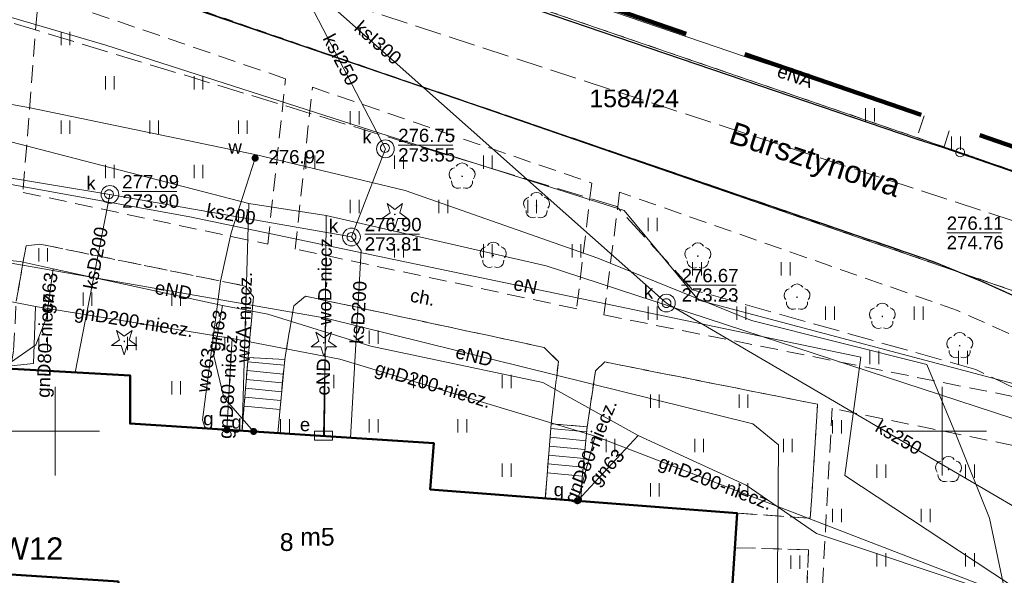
# Model space of a CAD drawing. Extents: x 0 to 6568752, y 0 to 5584302.
# Tile 69 of 74: x 6568448 to 6568504, y 5584192 to 5584223. Entities that reach past the tile are written whole.
import ezdxf
from ezdxf.enums import TextEntityAlignment as Align

# ---------------------------------------------------------------- set-up
doc = ezdxf.new("R2010")
doc.units = 0
for name, pattern in [('PRZER1-1', [1, 0.5, -0.5]), ('PRZER2-1', [1.5, 1, -0.5]), ('PRZER3-1', [2, 1.5, -0.5])]:
    doc.linetypes.add(name, pattern=pattern)
doc.layers.get('0').update_dxf_attribs({"linetype": 'CONTINUOUS'})
for name, color, linetype, lineweight in [('alarm', 51, 'CONTINUOUS', 50), ('EGBS', 7, 'CONTINUOUS', 18), ('EGBU', 7, 'CONTINUOUS', 50), ('EGBU_O', 7, 'CONTINUOUS', 50), ('EGDE', 7, 'CONTINUOUS', 18), ('EGDE_O', 7, 'CONTINUOUS', 18), ('EGPG', 7, 'CONTINUOUS', 18), ('GELULI_O', 7, 'CONTINUOUS', 18), ('GEPADR_O', 7, 'CONTINUOUS', 18), ('GUPPRZ_O', 7, 'CONTINUOUS', 18), ('OTKC', 7, 'CONTINUOUS', 18), ('OTKC_O', 7, 'CONTINUOUS', 18), ('OTKJ', 7, 'CONTINUOUS', 18), ('OTKK', 7, 'CONTINUOUS', 25), ('OTZT', 7, 'CONTINUOUS', 18), ('ramka sekcji', 7, 'CONTINUOUS', 18), ('SUPK', 7, 'CONTINUOUS', 18), ('SUPW', 7, 'CONTINUOUS', 18), ('SUPW_O', 7, 'CONTINUOUS', 18), ('zakres', 6, 'PRZER3-1', 106)]:
    doc.layers.add(name, color=color, linetype=linetype, lineweight=lineweight)
for name, color, linetype, lineweight, true_color in [('EGUG', 7, 'CONTINUOUS', 18, 0x008000), ('GELULI', 7, 'CONTINUOUS', 18, 0xfeffff), ('OTZG', 7, 'CONTINUOUS', 18, 0x008000), ('OTZL', 7, 'CONTINUOUS', 18, 0x008000), ('SUEP', 1, 'CONTINUOUS', 18, 0xff0000), ('SUEP_O', 1, 'CONTINUOUS', 18, 0xff0000), ('SUES', 1, 'CONTINUOUS', 18, 0xff0000), ('SUES_O', 1, 'CONTINUOUS', 18, 0xff0000), ('SUGP', 7, 'CONTINUOUS', 18, 0xbfbf00), ('SUGP_O', 7, 'CONTINUOUS', 18, 0xbfbf00), ('SUGW', 7, 'CONTINUOUS', 18, 0xbfbf00), ('SUGW_O', 7, 'CONTINUOUS', 18, 0xbfbf00), ('SUKP', 7, 'CONTINUOUS', 18, 0x803300), ('SUKP_O', 7, 'CONTINUOUS', 18, 0x803300), ('SUWP', 5, 'CONTINUOUS', 18, 0x0000ff), ('SUWP_O', 5, 'CONTINUOUS', 18, 0x0000ff), ('SUWW', 5, 'CONTINUOUS', 18, 0x0000ff), ('SUWW_O', 5, 'CONTINUOUS', 18, 0x0000ff)]:
    doc.layers.add(name, color=color, linetype=linetype, lineweight=lineweight, true_color=true_color)
doc.styles.add('Arial', font='arial.ttf')
doc.styles.add('GEO-INFO', font='arial.ttf')

# ---------------------------------------------------------------- blocks, each defined once
blk = doc.blocks.new('D_GSPRDL1')
blk.add_hatch(color=0).paths.add_polyline_path([(0, -0.045), (0.013906, -0.042798), (0.02645, -0.036406), (0.036406, -0.02645), (0.042798, -0.013906), (0.045, 0), (0.042798, 0.013906), (0.036406, 0.02645), (0.02645, 0.036406), (0.013906, 0.042798), (0, 0.045), (-0.013906, 0.042798), (-0.02645, 0.036406), (-0.036406, 0.02645), (-0.042798, 0.013906), (-0.045, 0), (-0.042798, -0.013906), (-0.036406, -0.02645), (-0.02645, -0.036406), (-0.013906, -0.042798)])
at = {"color": 0}
for points in [[(-0.324277, 0.563333), (-0.240553, 0.662679), (-0.127956, 0.727494), (0, 0.75), (0.127956, 0.727494), (0.240553, 0.662679), (0.324277, 0.563333)], [(-0.635969, -0.134326), (-0.70458, -0.024001), (-0.731429, 0.103115), (-0.713292, 0.231763), (-0.652348, 0.346501), (-0.55591, 0.433559), (-0.435555, 0.482485)], [(0.435555, 0.482485), (0.55591, 0.433559), (0.652348, 0.346501), (0.713292, 0.231763), (0.731429, 0.103115), (0.70458, -0.024001), (0.635969, -0.134326)], [(-0.068773, -0.646351), (-0.194901, -0.677512), (-0.324092, -0.663766), (-0.440839, -0.606763), (-0.531129, -0.513345), (-0.584125, -0.394725), (-0.593465, -0.265141)], [(0.593465, -0.265141), (0.584125, -0.394725), (0.531129, -0.513345), (0.440839, -0.606763), (0.324092, -0.663766), (0.194901, -0.677512), (0.068773, -0.646351)]]:
    blk.add_lwpolyline(points, dxfattribs=at)
blk = doc.blocks.new('D_GSPRDI1')
blk.add_hatch(color=0).paths.add_polyline_path([(0, -0.045), (0.013906, -0.042798), (0.02645, -0.036406), (0.036406, -0.02645), (0.042798, -0.013906), (0.045, 0), (0.042798, 0.013906), (0.036406, 0.02645), (0.02645, 0.036406), (0.013906, 0.042798), (0, 0.045), (-0.013906, 0.042798), (-0.02645, 0.036406), (-0.036406, 0.02645), (-0.042798, 0.013906), (-0.045, 0), (-0.042798, -0.013906), (-0.036406, -0.02645), (-0.02645, -0.036406), (-0.013906, -0.042798)])
at = {"color": 0}
blk.add_lwpolyline([(0.272471, 0.088531), (0.713338, -0.231778), (0.168396, -0.231778), (0, -0.750048), (-0.168396, -0.231778), (-0.713338, -0.231778), (-0.272471, 0.088531), (-0.440867, 0.606801), (0, 0.286493), (0.440867, 0.606801)], close=True, dxfattribs=at)
blk = doc.blocks.new('D_GUPWZA1')
blk.add_hatch(color=0).paths.add_polyline_path([(-0.2, 0), (-0.193185, -0.051764), (-0.173205, -0.1), (-0.141421, -0.141421), (-0.1, -0.173205), (-0.051764, -0.193185), (0, -0.2), (0.051764, -0.193185), (0.1, -0.173205), (0.141421, -0.141421), (0.173205, -0.1), (0.193185, -0.051764), (0.2, 0), (0.193185, 0.051764), (0.173205, 0.1), (0.141421, 0.141421), (0.1, 0.173205), (0.051764, 0.193185), (0, 0.2), (-0.051764, 0.193185), (-0.1, 0.173205), (-0.141421, 0.141421), (-0.173205, 0.1), (-0.193185, 0.051764)])
blk = doc.blocks.new('D_GUPESE1')
at = {"color": 0}
blk.add_lwpolyline([(-0.5, -0.25), (-0.5, 0.25), (0.5, 0.25), (0.5, -0.25)], close=True, dxfattribs=at)
blk = doc.blocks.new('D_GUPIWZ1_1')
at = {"color": 0}
blk.add_lwpolyline([(0, 0.25), (0.064705, 0.241481), (0.125, 0.216506), (0.176777, 0.176777), (0.216506, 0.125), (0.241481, 0.064705), (0.25, 0), (0.241481, -0.064705), (0.216506, -0.125), (0.176777, -0.176777), (0.125, -0.216506), (0.064705, -0.241481), (0, -0.25), (-0.064705, -0.241481), (-0.125, -0.216506), (-0.176777, -0.176777), (-0.216506, -0.125), (-0.241481, -0.064705), (-0.25, 0), (-0.241481, 0.064705), (-0.216506, 0.125), (-0.176777, 0.176777), (-0.125, 0.216506), (-0.064705, 0.241481)], close=True, dxfattribs=at)
blk = doc.blocks.new('D_GUPGZA1')
blk.add_hatch(color=0).paths.add_polyline_path([(-0.2, 0), (-0.193185, -0.051764), (-0.173205, -0.1), (-0.141421, -0.141421), (-0.1, -0.173205), (-0.051764, -0.193185), (0, -0.2), (0.051764, -0.193185), (0.1, -0.173205), (0.141421, -0.141421), (0.173205, -0.1), (0.193185, -0.051764), (0.2, 0), (0.193185, 0.051764), (0.173205, 0.1), (0.141421, 0.141421), (0.1, 0.173205), (0.051764, 0.193185), (0, 0.2), (-0.051764, 0.193185), (-0.1, 0.173205), (-0.141421, 0.141421), (-0.173205, 0.1), (-0.193185, 0.051764)])
blk = doc.blocks.new('D_GEPPGD1_1')
at = {"color": 0}
blk.add_lwpolyline([(0, 0.25), (0.077254, 0.237764), (0.146946, 0.202254), (0.202254, 0.146946), (0.237764, 0.077254), (0.25, 0), (0.237764, -0.077254), (0.202254, -0.146946), (0.146946, -0.202254), (0.077254, -0.237764), (0, -0.25), (-0.077254, -0.237764), (-0.146946, -0.202254), (-0.202254, -0.146946), (-0.237764, -0.077254), (-0.25, 0), (-0.237764, 0.077254), (-0.202254, 0.146946), (-0.146946, 0.202254), (-0.077254, 0.237764)], close=True, dxfattribs=at)
blk = doc.blocks.new('D_GSSUTR1')
at = {"color": 0}
for points in [[(-0.25666, 0.36165), (-0.25666, -0.38835)], [(0.24334, -0.38835), (0.24334, 0.36165)]]:
    blk.add_lwpolyline(points, dxfattribs=at)

msp = doc.modelspace()

# ---------------------------------------------------------------- linework, layer by layer
at = {"layer": 'EGBS', "linetype": 'Continuous', "lineweight": 18, "elevation": 10.18}
for points in [[(6568460.88, 5584204.15), (6568462.94, 5584204.04), (6568462.65, 5584200.91), (6568462.55593, 5584199.89473), (6568460.53621, 5584200.02457), (6568460.62, 5584201.03)], [(6568477.96, 5584200.42), (6568479.99, 5584200.25), (6568479.69, 5584197.17), (6568479.64, 5584196.09), (6568477.63, 5584196.22), (6568477.71, 5584197.29)]]:
    msp.add_lwpolyline(points, close=True, dxfattribs=at)
for points in [[(6568462.91032, 5584203.71967), (6568460.85997, 5584203.90964)], [(6568462.86419, 5584203.2218), (6568460.81845, 5584203.41134)], [(6568462.81806, 5584202.72393), (6568460.77692, 5584202.91305)], [(6568462.77194, 5584202.22607), (6568460.7354, 5584202.41476)], [(6568462.72581, 5584201.7282), (6568460.69387, 5584201.91646)], [(6568462.67968, 5584201.23033), (6568460.65235, 5584201.41817)], [(6568479.96118, 5584199.95411), (6568477.93852, 5584200.15112)], [(6568479.91271, 5584199.45647), (6568477.89871, 5584199.65264)], [(6568479.86424, 5584198.95882), (6568477.85889, 5584199.15415)], [(6568479.81576, 5584198.46118), (6568477.81908, 5584198.65566)], [(6568479.76729, 5584197.96353), (6568477.77926, 5584198.15717)], [(6568479.71882, 5584197.46589), (6568477.73945, 5584197.65868)]]:
    msp.add_lwpolyline(points, dxfattribs=at)
at = {"layer": 'EGBU', "linetype": 'Continuous', "lineweight": 50, "elevation": 10.18}
msp.add_lwpolyline([(6568453.58, 5584191.53), (6568441.13, 5584192.33), (6568441.92, 5584203.84), (6568454.23, 5584203.14), (6568454.23, 5584200.43), (6568471.34, 5584199.33), (6568471.15, 5584196.72), (6568488.44, 5584195.38), (6568487.7, 5584184.03), (6568470.5, 5584185.15), (6568470.65, 5584187.72), (6568453.47, 5584188.91)], close=True, dxfattribs=at)
at = {"layer": 'EGDE', "linetype": 'Continuous', "elevation": 10.22}
for points in [[(6568361.59535, 5584252.09289), (6568363.17294, 5584258.49371), (6568384.10967, 5584252.66302), (6568404.05262, 5584247.11955), (6568410.12476, 5584245.43766), (6568432.37614, 5584239.25389), (6568501.01473, 5584215.71647), (6568547.15443, 5584199.71974), (6568592.68513, 5584183.94093)], [(6568592.25665, 5584177.2623), (6568569.37207, 5584185.2949), (6568567.841, 5584180.71483), (6568531.58972, 5584193.78874), (6568532.79584, 5584197.9746), (6568444.36545, 5584228.51754), (6568424.00977, 5584235.04577), (6568423.40791, 5584229.7576), (6568390.77944, 5584238.75789), (6568391.9359, 5584243.69317), (6568384.82038, 5584245.63164), (6568365.64994, 5584250.98505), (6568361.59535, 5584252.09289)], [(6568547.15443, 5584199.71974), (6568501.01473, 5584215.71647), (6568432.37614, 5584239.25389), (6568410.12476, 5584245.43766), (6568410.56468, 5584246.69046)], [(6568384.82038, 5584245.63164), (6568391.9359, 5584243.69317), (6568390.77944, 5584238.75789), (6568423.40791, 5584229.7576), (6568424.00977, 5584235.04577), (6568444.36545, 5584228.51754), (6568532.79584, 5584197.9746), (6568531.58972, 5584193.78874), (6568567.841, 5584180.71483), (6568569.37207, 5584185.2949), (6568592.25665, 5584177.2623)]]:
    msp.add_lwpolyline(points, dxfattribs=at)
at = {"layer": 'EGUG', "linetype": 'PRZER1-1', "lineweight": 18, "elevation": 10.08}
for points in [[(6568324.88408, 5584271.82788), (6568324.82072, 5584271.63057), (6568327.2348, 5584269.00147), (6568331.69773, 5584267.24884), (6568363.17294, 5584258.49371), (6568384.10967, 5584252.66302), (6568404.05262, 5584247.11955), (6568410.12476, 5584245.43766), (6568432.37614, 5584239.25389), (6568501.01473, 5584215.71647), (6568547.15443, 5584199.71974), (6568592.68513, 5584183.94093)], [(6568592.68513, 5584183.94093), (6568547.15443, 5584199.71974), (6568501.01473, 5584215.71647), (6568432.37614, 5584239.25389), (6568410.12476, 5584245.43766), (6568404.05262, 5584247.11955), (6568384.10967, 5584252.66302), (6568363.17294, 5584258.49371)], [(6568592.25665, 5584177.2623), (6568569.37207, 5584185.2949), (6568567.841, 5584180.71483), (6568531.58972, 5584193.78874), (6568532.79584, 5584197.9746), (6568444.36545, 5584228.51754), (6568424.00977, 5584235.04577), (6568423.40791, 5584229.7576), (6568390.77944, 5584238.75789)], [(6568390.77944, 5584238.75789), (6568423.40791, 5584229.7576), (6568424.00977, 5584235.04577), (6568444.36545, 5584228.51754), (6568532.79584, 5584197.9746), (6568531.58972, 5584193.78874), (6568567.841, 5584180.71483), (6568569.37207, 5584185.2949), (6568592.25665, 5584177.2623)]]:
    msp.add_lwpolyline(points, dxfattribs=at)
at = {"layer": 'GELULI', "linetype": 'PRZER3-1', "lineweight": 18, "elevation": 9.97}
msp.add_lwpolyline([(6568317.37316, 5584268.23555), (6568323.21693, 5584266.61009), (6568375.93412, 5584251.94666), (6568434.94315, 5584234.16735), (6568439.89391, 5584232.77833), (6568512.97399, 5584208.938), (6568535.02416, 5584201.09293), (6568583.8272, 5584184.117), (6568592.49087, 5584180.91301)], dxfattribs=at)
at = {"layer": 'GUPPRZ_O', "linetype": 'Continuous', "lineweight": 13, "elevation": 10.8, "flags": 128}
for points in [[(6568469.34, 5584216.12554), (6568472.42, 5584216.12554)], [(6568453.78287, 5584213.51711), (6568456.86287, 5584213.51711)], [(6568467.45498, 5584211.10315), (6568470.53498, 5584211.10315)], [(6568500.26074, 5584211.1788), (6568503.34074, 5584211.1788)], [(6568485.31759, 5584208.22676), (6568488.39759, 5584208.22676)]]:
    msp.add_lwpolyline(points, dxfattribs=at)
at = {"layer": 'OTKC', "linetype": 'PRZER2-1', "lineweight": 18, "elevation": 10.18}
for points in [[(6568442.88, 5584228.95), (6568499.5, 5584209.57), (6568502.26, 5584208.44), (6568505.31, 5584207.06)], [(6568505.48, 5584198.9), (6568493.8, 5584201.29), (6568492.67, 5584180.62), (6568491.91, 5584180.66), (6568492.47, 5584193.31), (6568488.31269, 5584193.42733), (6568488.44, 5584195.38), (6568492.57, 5584195.09), (6568492.98, 5584201.52), (6568480.99, 5584203.9), (6568480.47, 5584203.41), (6568479.99, 5584200.25), (6568477.96, 5584200.42), (6568478.37, 5584203.92), (6568477.56, 5584204.72), (6568464.11, 5584207.61), (6568463.45, 5584207.06), (6568462.94, 5584204.04), (6568460.88, 5584204.15), (6568461.18, 5584207.57), (6568460.72, 5584208.18), (6568449.14, 5584210.55), (6568448.36, 5584210.45), (6568447.81, 5584207.33)]]:
    msp.add_lwpolyline(points, dxfattribs=at)
for points in [[(6568449.99, 5584224.32), (6568448.98, 5584223.62), (6568448.19, 5584213.46), (6568461.99, 5584210.55), (6568462.99, 5584219.87)], [(6568464.5, 5584219.39), (6568480.25, 5584213.99), (6568479.4, 5584206.9), (6568463.54, 5584210.27)], [(6568506.43, 5584201.47), (6568506.05, 5584203.16), (6568504.99, 5584204.64), (6568503.76, 5584205.5), (6568500.86, 5584206.81), (6568481.82, 5584213.47), (6568480.94, 5584206.55)]]:
    msp.add_lwpolyline(points, close=True, dxfattribs=at)
at = {"layer": 'OTKJ', "linetype": 'PRZER3-1', "lineweight": 18, "elevation": 10.18}
msp.add_lwpolyline([(6568324.63601, 5584271.90472), (6568325.01, 5584271.29), (6568326.48, 5584269.47), (6568327.65, 5584268.64), (6568329.49, 5584267.76), (6568331.28, 5584267.12), (6568332.07, 5584266.92), (6568359.08, 5584259.49), (6568361.58, 5584258.81), (6568397.87, 5584248.6), (6568413.84, 5584244.22), (6568455.08, 5584231.25), (6568457, 5584230.63), (6568498.55, 5584216.47), (6568500.09, 5584215.97), (6568537.39, 5584203.09), (6568547.32, 5584199.53), (6568592.6869, 5584183.96856)], dxfattribs=at)
msp.add_lwpolyline([(6568592.27088, 5584177.48411), (6568589.01, 5584178.79), (6568575.71, 5584183.16), (6568569.28, 5584185.37), (6568568.72, 5584183.6), (6568567.66, 5584180.86), (6568555.74, 5584185.16), (6568554.35, 5584185.66), (6568539.1, 5584191.15), (6568537.55, 5584191.61), (6568533.24, 5584193.25), (6568531.55, 5584193.82), (6568532.82, 5584198.02), (6568519.22, 5584202.68), (6568505.31, 5584207.06), (6568502.26, 5584208.44), (6568499.5, 5584209.57), (6568442.88, 5584228.95, 0.48575719), (6568436.47, 5584226.47), (6568429.34, 5584228.12), (6568427.97, 5584231.99), (6568423.96, 5584235.1), (6568423.38, 5584229.9), (6568390.81, 5584238.73)], format="xyb", dxfattribs=at)
at = {"layer": 'OTKK', "linetype": 'Continuous', "lineweight": 25, "elevation": 10.18}
for points in [[(6568539.15682, 5584203.88131, -0.08520069), (6568537.39, 5584203.09), (6568500.09, 5584215.97), (6568498.55, 5584216.47), (6568457, 5584230.63), (6568455.08, 5584231.25), (6568413.84, 5584244.22, -0.22495395), (6568411.27336, 5584246.48884)], [(6568436.47, 5584226.47, -0.48575719), (6568442.88, 5584228.95), (6568499.5, 5584209.57), (6568502.26, 5584208.44), (6568505.31, 5584207.06), (6568507.65, 5584204.8), (6568508.65, 5584199.4), (6568507.32, 5584175.37), (6568505.45, 5584174.48), (6568503.53, 5584140.77), (6568505.24, 5584139.54), (6568504.73, 5584127.9), (6568504.79, 5584122.65, 0.08997537), (6568506.61, 5584118.23, 0.21509551), (6568514.58, 5584112.84), (6568518.41, 5584112.57, 0.06950968), (6568522.62, 5584114.07, 0.13495358), (6568527.22, 5584117.66, 0.05243036), (6568528.58, 5584120.07, 0.08477307), (6568529.58, 5584123.78, 0.19005271), (6568527.44, 5584131.44), (6568512.64, 5584151), (6568511.13, 5584153.58), (6568510.51, 5584157.83)]]:
    msp.add_lwpolyline(points, format="xyb", dxfattribs=at)
at = {"layer": 'OTZT', "color": 7, "linetype": 'PRZER2-1', "lineweight": 18, "elevation": 10.1}
for points in [[(6568498.98357, 5584217.7707), (6568498.55, 5584216.47), (6568457, 5584230.63)], [(6568500.09, 5584215.97), (6568500.49273, 5584217.24891)]]:
    msp.add_lwpolyline(points, dxfattribs=at)
for points in [[(6568449.99, 5584224.32), (6568448.98, 5584223.62), (6568448.19, 5584213.46), (6568461.99, 5584210.55), (6568462.99, 5584219.87)], [(6568464.5, 5584219.39), (6568480.25, 5584213.99), (6568479.4, 5584206.9), (6568463.54, 5584210.27)], [(6568506.43, 5584201.47), (6568506.05, 5584203.16), (6568504.99, 5584204.64), (6568503.76, 5584205.5), (6568500.86, 5584206.81), (6568481.82, 5584213.47), (6568480.94, 5584206.55)], [(6568488.31269, 5584193.42733), (6568492.47, 5584193.31), (6568491.91, 5584180.66), (6568437.3, 5584183.48), (6568435.99, 5584184.59), (6568436.59, 5584193.53), (6568439.03, 5584193.16), (6568439.27, 5584194.36), (6568439.39, 5584198.04), (6568436.99, 5584198.23), (6568437.74, 5584210.49), (6568439.17, 5584211.56), (6568445.39, 5584211.25), (6568446.06, 5584210.67), (6568445.79, 5584207.45), (6568445.66, 5584204.7), (6568445.5819, 5584203.63177), (6568441.92, 5584203.84), (6568441.13, 5584192.33), (6568453.58, 5584191.53), (6568453.47, 5584188.91), (6568470.65, 5584187.72), (6568470.5, 5584185.15), (6568487.7, 5584184.03)], [(6568447.48422, 5584203.52359), (6568447.66, 5584204.55), (6568447.81, 5584207.33), (6568448.36, 5584210.45), (6568449.14, 5584210.55), (6568460.72, 5584208.18), (6568461.18, 5584207.57), (6568460.88, 5584204.15), (6568460.62, 5584201.03), (6568460.53621, 5584200.02457), (6568454.23, 5584200.43), (6568454.23, 5584203.14)], [(6568462.55593, 5584199.89473), (6568462.65, 5584200.91), (6568462.94, 5584204.04), (6568463.45, 5584207.06), (6568464.11, 5584207.61), (6568477.56, 5584204.72), (6568478.37, 5584203.92), (6568477.96, 5584200.42), (6568477.71, 5584197.29), (6568477.63, 5584196.22), (6568471.15, 5584196.72), (6568471.34, 5584199.33)], [(6568479.64, 5584196.09), (6568479.69, 5584197.17), (6568479.99, 5584200.25), (6568480.47, 5584203.41), (6568480.99, 5584203.9), (6568492.98, 5584201.52), (6568492.57, 5584195.09), (6568488.44, 5584195.38)], [(6568505.48, 5584198.9), (6568493.8, 5584201.29), (6568492.67, 5584180.62), (6568503.53, 5584180.07), (6568504.58, 5584181.02)]]:
    msp.add_lwpolyline(points, close=True, dxfattribs=at)
msp.add_lwpolyline([(6568539.15682, 5584203.88131, -0.08520069), (6568537.39, 5584203.09), (6568500.09, 5584215.97)], format="xyb", dxfattribs=at)
at = {"layer": 'ramka sekcji'}
for p, q in [((6568450, 5584200), (6568450, 5584202.5)), ((6568500, 5584200), (6568500, 5584202.5)), ((6568450, 5584200), (6568447.5, 5584200)), ((6568450, 5584200), (6568450, 5584197.5)), ((6568450, 5584200), (6568452.5, 5584200)), ((6568500, 5584200), (6568497.5, 5584200)), ((6568500, 5584200), (6568500, 5584197.5)), ((6568500, 5584200), (6568502.5, 5584200))]:
    msp.add_line(p, q, dxfattribs=at)
at = {"layer": 'SUEP', "linetype": 'Continuous', "lineweight": 18, "elevation": 10.14}
for points in [[(6568441.28432, 5584237.15269), (6568444.22328, 5584235.66626), (6568451.60141, 5584232.7511), (6568471.07428, 5584227.21158), (6568488.85402, 5584221.1302), (6568495.7831, 5584218.87726)], [(6568410.57, 5584195.55), (6568411.44, 5584209.05), (6568413.03, 5584223.39), (6568419.06, 5584225.99), (6568433, 5584225.54), (6568441.12, 5584225.23), (6568452.86, 5584221.77), (6568468.78, 5584216.66), (6568482.08, 5584212.45), (6568486.27, 5584207.38), (6568505.27, 5584202.34), (6568518.12, 5584196.32), (6568521.41, 5584193.85), (6568523.2, 5584193.01), (6568524.4, 5584192.89), (6568525.82, 5584191.88), (6568529.61, 5584190.64), (6568533.66, 5584190.36), (6568541.9, 5584187.44), (6568555.45, 5584181.71), (6568569.37, 5584175.62), (6568568.52, 5584159.59)], [(6568439.52, 5584216.84), (6568444.49, 5584214.45), (6568457.59, 5584212.08), (6568495.41, 5584204.18), (6568494.52, 5584197.5), (6568504.68, 5584190.79), (6568513.84, 5584184.74)], [(6568439.3322, 5584210.90133), (6568465.25656, 5584206.36902)], [(6568465.25656, 5584206.36902), (6568465.13, 5584199.75)], [(6568465.25656, 5584206.36902), (6568489.33535, 5584200.40503), (6568490.7756, 5584199.22999), (6568490.68977, 5584187.18), (6568493.04297, 5584185.78845), (6568501.12868, 5584184.61655), (6568513.27859, 5584181.74688)]]:
    msp.add_lwpolyline(points, dxfattribs=at)
at = {"layer": 'SUEP', "linetype": 'PRZER3-1', "lineweight": 18, "elevation": 10.14}
msp.add_lwpolyline([(6568560.58238, 5584136.31089), (6568560.7851, 5584142.19097), (6568567.55885, 5584142.33769), (6568569.72241, 5584174.7728), (6568568.75268, 5584175.93585), (6568566.54485, 5584176.9986), (6568520.37363, 5584194.58131), (6568501.89491, 5584203.47687), (6568485.93649, 5584207.97701), (6568481.66183, 5584212.65942), (6568442.07302, 5584224.70259), (6568418.51306, 5584225.75311), (6568412.04865, 5584222.77544), (6568410.68147, 5584195.95969)], dxfattribs=at)
at = {"layer": 'SUGP', "linetype": 'Continuous', "lineweight": 18, "elevation": 10.14}
for points in [[(6568425.98, 5584211.95), (6568429.92, 5584211.3), (6568437.05, 5584210.6), (6568448.03, 5584209.57), (6568449.89, 5584209.16), (6568459.44, 5584207.08), (6568461.99, 5584206.59), (6568467.8, 5584204.8), (6568477.5, 5584202.75), (6568482.86, 5584199.76), (6568488.95, 5584196.95), (6568492.92, 5584194.23), (6568502.76, 5584190.94)], [(6568423.77004, 5584211.23905), (6568428.42, 5584211.07), (6568448.89418, 5584207.02456), (6568459.9782, 5584205.22328), (6568466.05581, 5584204.05875), (6568480.44562, 5584199.71968), (6568502.63657, 5584191.15906)], [(6568449.89, 5584209.16), (6568449.51, 5584206.4), (6568448.91, 5584204.86), (6568447.16, 5584203.65)], [(6568448.89418, 5584207.02456), (6568448.77509, 5584203.81297), (6568447.16, 5584203.65)], [(6568459.44, 5584207.08), (6568458.95, 5584204.25), (6568459.51, 5584201.9), (6568461.18891, 5584199.98261)], [(6568459.9782, 5584205.22328), (6568459.6788, 5584200.0797)], [(6568482.86, 5584199.76), (6568479.43719, 5584196.07773)], [(6568480.44562, 5584199.71968), (6568479.43719, 5584196.07773)]]:
    msp.add_lwpolyline(points, dxfattribs=at)
at = {"layer": 'SUKP', "linetype": 'Continuous', "lineweight": 18, "elevation": 10.14}
for points in [[(6568484.46, 5584207.22), (6568463.44074, 5584225.90258)], [(6568466.70498, 5584210.9476), (6568468.62014, 5584215.91812), (6568463.44074, 5584225.90258)], [(6568427.21522, 5584166.48539), (6568428.18326, 5584184.69942), (6568428.57896, 5584217.40668), (6568453.08931, 5584213.3516)], [(6568451.13661, 5584203.3159), (6568453.08931, 5584213.3516)], [(6568453.08931, 5584213.3516), (6568466.70498, 5584210.9476)], [(6568466.65696, 5584199.63107), (6568467.25058, 5584210.17786), (6568466.70498, 5584210.9476)], [(6568510.57, 5584191.94), (6568484.46, 5584207.22)]]:
    msp.add_lwpolyline(points, dxfattribs=at)
at = {"layer": 'SUPK', "linetype": 'Continuous', "lineweight": 18, "elevation": 10.14}
for points in [[(6568468.62014, 5584215.41812, -1), (6568468.62014, 5584216.41812, -1)], [(6568453.08931, 5584212.85254, -1), (6568453.08931, 5584213.85067, -1)], [(6568466.70498, 5584210.4476, -1), (6568466.70498, 5584211.4476, -1)], [(6568484.46, 5584206.72, -1), (6568484.46, 5584207.72, -1)]]:
    msp.add_lwpolyline(points, format="xyb", close=True, dxfattribs=at)
at = {"layer": 'SUWP', "linetype": 'Continuous', "lineweight": 18, "elevation": 10.14}
for points in [[(6568440.18814, 5584219.75304), (6568440.56927, 5584219.66795), (6568448.50814, 5584218.25013), (6568461.34345, 5584215.5853), (6568469.74002, 5584213.57334), (6568480.59995, 5584209.76297), (6568489.24609, 5584206.23411), (6568499.13871, 5584203.76138), (6568500.84194, 5584199.64301), (6568502.67082, 5584195.08622), (6568503.58721, 5584190.71769), (6568503.5906, 5584188.12754), (6568507.92245, 5584187.23329), (6568512.6962, 5584186.19471), (6568523.13561, 5584183.19899), (6568529.6599, 5584181.35292), (6568536.57505, 5584179.44187), (6568539.30473, 5584178.70699), (6568553.87292, 5584175.05441), (6568562.39734, 5584172.43405), (6568570.35066, 5584169.89633), (6568570.05045, 5584166.03217), (6568569.32325, 5584156.50206)], [(6568440.82398, 5584218.04271), (6568460.92655, 5584212.8281), (6568465.28794, 5584212.16501), (6568477.6888, 5584209.32114), (6568503.91994, 5584200.72488), (6568531.5237, 5584188.92031), (6568570.76196, 5584174.73149), (6568571.92617, 5584174.48857), (6568584.07042, 5584172.54962), (6568591.65656, 5584167.9086)], [(6568461.34345, 5584215.5853), (6568461.27591, 5584215.39442), (6568459.92005, 5584211.18663), (6568459.32531, 5584208.44875), (6568458.30597, 5584200.63502), (6568458.45096, 5584200.15864)], [(6568460.92655, 5584212.8281), (6568460.54736, 5584200.02386)], [(6568465.28794, 5584212.16501), (6568465.18285, 5584199.72584)]]:
    msp.add_lwpolyline(points, dxfattribs=at)
at = {"layer": 'zakres', "ltscale": 7}
msp.add_lwpolyline([(6568248.9828, 5583949.49809), (6568593.23088, 5583926.24598), (6568594.73885, 5583944.72564), (6568600.03506, 5583944.48551), (6568601.93947, 5583972.41355), (6568624.21788, 5583971.15638), (6568661.45926, 5583969.71449), (6568667.75842, 5584103.27503), (6568620.63994, 5584106.09947), (6568620.96872, 5584115.5807), (6568625.17121, 5584115.63721), (6568627.02161, 5584150.96538), (6568590.71801, 5584153.27937), (6568592.77721, 5584185.3763), (6568538.50559, 5584204.10606), (6568463.99933, 5584229.86642), (6568419.28314, 5584244.20999), (6568355.04246, 5584262.48696)], dxfattribs=at)

# ---------------------------------------------------------------- block references
at = {"layer": 'EGPG', "linetype": 'Continuous', "lineweight": 18}
msp.add_blockref('D_GEPPGD1_1', (6568501.01473, 5584215.71647, 10.24), dxfattribs=at)
at = {"layer": 'OTZG', "linetype": 'Continuous', "lineweight": 18}
for p in [(6568469.15, 5584212.22, 10.12), (6568453.9, 5584205.06, 10.12), (6568465.14, 5584204.98, 10.12)]:
    msp.add_blockref('D_GSPRDI1', p, dxfattribs=at)
at = {"layer": 'OTZL', "linetype": 'Continuous', "lineweight": 18}
for p in [(6568472.94, 5584214.37, 10.12), (6568477.14, 5584212.71, 10.12), (6568474.7, 5584209.91, 10.12), (6568486.23, 5584209.87, 10.12), (6568491.82, 5584207.55, 10.12), (6568496.63, 5584206.47, 10.12), (6568500.99, 5584204.82, 10.12), (6568500.36, 5584197.83, 10.12)]:
    msp.add_blockref('D_GSPRDL1', p, dxfattribs=at)
at = {"layer": 'OTZT', "color": 7, "linetype": 'Continuous', "lineweight": 18}
for p in [(6568450.59, 5584222.15132, 10.1), (6568453.09, 5584219.65132, 10.1), (6568458.09, 5584219.65132, 10.1), (6568495.945, 5584217.85526, 10.1), (6568466.895, 5584217.67463, 10.1), (6568450.59, 5584217.15132, 10.1), (6568455.59, 5584217.15132, 10.1), (6568460.59, 5584217.15132, 10.1), (6568500.79228, 5584216.25669, 10.1), (6568464.395, 5584215.17463, 10.1), (6568469.395, 5584215.17463, 10.1), (6568474.395, 5584215.17463, 10.1), (6568453.09, 5584214.65132, 10.1), (6568458.09, 5584214.65132, 10.1), (6568466.895, 5584212.67463, 10.1), (6568471.895, 5584212.67463, 10.1), (6568476.895, 5584212.67463, 10.1), (6568460.59, 5584212.15132, 10.1), (6568483.685, 5584211.66487, 10.1), (6568469.395, 5584210.17463, 10.1), (6568474.395, 5584210.17463, 10.1), (6568479.395, 5584210.17463, 10.1), (6568449.33211, 5584209.9554, 10.1), (6568486.185, 5584209.16487, 10.1), (6568491.185, 5584209.16487, 10.1), (6568451.83211, 5584207.4554, 10.1), (6568456.83211, 5584207.4554, 10.1), (6568483.685, 5584206.66487, 10.1), (6568488.685, 5584206.66487, 10.1), (6568493.685, 5584206.66487, 10.1), (6568498.685, 5584206.66487, 10.1), (6568467.96297, 5584205.31566, 10.1), (6568449.33211, 5584204.9554, 10.1), (6568454.33211, 5584204.9554, 10.1), (6568459.33211, 5584204.9554, 10.1), (6568496.185, 5584204.16487, 10.1), (6568501.185, 5584204.16487, 10.1), (6568456.83211, 5584202.4554, 10.1), (6568465.46297, 5584202.81566, 10.1), (6568470.46297, 5584202.81566, 10.1), (6568475.46297, 5584202.81566, 10.1), (6568483.81, 5584201.69792, 10.1), (6568488.81, 5584201.69792, 10.1), (6568462.96297, 5584200.31566, 10.1), (6568467.96297, 5584200.31566, 10.1), (6568472.96297, 5584200.31566, 10.1), (6568494.075, 5584200.25312, 10.1), (6568481.31, 5584199.19792, 10.1), (6568486.31, 5584199.19792, 10.1), (6568491.31, 5584199.19792, 10.1), (6568475.46297, 5584197.81566, 10.1), (6568496.575, 5584197.75312, 10.1), (6568501.575, 5584197.75312, 10.1), (6568483.81, 5584196.69792, 10.1), (6568488.81, 5584196.69792, 10.1), (6568494.075, 5584195.25312, 10.1), (6568499.075, 5584195.25312, 10.1), (6568491.73, 5584192.62703, 10.1), (6568496.575, 5584192.75312, 10.1), (6568501.575, 5584192.75312, 10.1)]:
    msp.add_blockref('D_GSSUTR1', p, dxfattribs=at)
at = {"layer": 'SUES', "linetype": 'Continuous', "lineweight": 18}
msp.add_blockref('D_GUPESE1', (6568465.13, 5584199.75, 10.16), dxfattribs=at)
at = {"layer": 'SUGW', "linetype": 'Continuous', "lineweight": 18}
for p in [(6568459.6788, 5584200.0797, 10.16), (6568461.18891, 5584199.98261, 10.16), (6568479.43719, 5584196.07773, 10.16)]:
    msp.add_blockref('D_GUPGZA1', p, dxfattribs=at)
at = {"layer": 'SUPW', "linetype": 'Continuous', "lineweight": 18}
for p in [(6568468.59, 5584215.97, 10.18), (6568453.03287, 5584213.36157, 10.18), (6568466.70498, 5584210.9476, 10.18), (6568484.46, 5584207.22, 10.18)]:
    msp.add_blockref('D_GUPIWZ1_1', p, dxfattribs=at)
at = {"layer": 'SUWW', "linetype": 'Continuous', "lineweight": 18}
msp.add_blockref('D_GUPWZA1', (6568461.27591, 5584215.39442, 10.16), dxfattribs=at)

# ---------------------------------------------------------------- texts
at = {"layer": 'alarm', "color": 0, "linetype": 'Continuous', "lineweight": 30, "style": 'GEO-INFO'}
msp.add_text('W12', height=1.25, dxfattribs=at).set_placement((6568448.67126, 5584193.39294, 0.62), align=Align.MIDDLE)
at = {"layer": 'EGBU_O', "linetype": 'Continuous', "lineweight": 0, "style": 'Arial'}
msp.add_text('m5', height=1, dxfattribs=at).set_placement((6568464.785, 5584193.54539, 10.8), align=Align.CENTER)
at = {"layer": 'EGDE_O', "linetype": 'Continuous', "style": 'Arial'}
msp.add_text('1584/24', height=1, dxfattribs=at).set_placement((6568482.64333, 5584218.26312, 10.8), align=Align.CENTER)
at = {"layer": 'GELULI_O', "linetype": 'Continuous', "lineweight": 0, "style": 'Arial'}
msp.add_text('Bursztynowa', height=1.25, rotation=341.932534, dxfattribs=at).set_placement((6568492.65021, 5584214.73039, 10.8), align=Align.CENTER)
at = {"layer": 'GEPADR_O', "linetype": 'Continuous', "lineweight": 0, "style": 'Arial'}
msp.add_text('8', height=1, dxfattribs=at).set_placement((6568462.66482, 5584193.24596, 10.8))
at = {"layer": 'GUPPRZ_O', "linetype": 'Continuous', "lineweight": 0, "style": 'Arial'}
for s, p in [('276.75', (6568469.34, 5584216.29804, 10.8)), ('276.92', (6568462.02591, 5584215.10094, 10.8)), ('273.55', (6568469.34, 5584215.20304, 10.8)), ('277.09', (6568453.78287, 5584213.68961, 10.8)), ('273.90', (6568453.78287, 5584212.59461, 10.8)), ('276.11', (6568500.26074, 5584211.3513, 10.8)), ('276.90', (6568467.45498, 5584211.27565, 10.8)), ('274.76', (6568500.26074, 5584210.2563, 10.8)), ('273.81', (6568467.45498, 5584210.18065, 10.8)), ('276.67', (6568485.31759, 5584208.39926, 10.8)), ('273.23', (6568485.31759, 5584207.30426, 10.8))]:
    msp.add_text(s, height=0.75, dxfattribs=at).set_placement(p)
at = {"layer": 'OTKC_O', "linetype": 'Continuous', "lineweight": 0, "style": 'Arial'}
msp.add_text('ch.', height=0.75, rotation=349.05324, dxfattribs=at).set_placement((6568470.64927, 5584207.1821, 10.8), align=Align.CENTER)
at = {"layer": 'SUEP_O', "linetype": 'Continuous', "lineweight": 0, "style": 'Arial'}
for s, rotation, p in [('eNA', 341.117264, (6568491.5954, 5584219.66541, 10.8)), ('eND', 350.083287, (6568456.6068, 5584207.5666, 10.8)), ('eN', 348.201465, (6568476.43999, 5584207.84272, 10.8)), ('eND', 346.088596, (6568473.52934, 5584203.88045, 10.8)), ('eND', 88.904574, (6568465.48671, 5584203.0539, 10.8))]:
    msp.add_text(s, height=0.75, rotation=rotation, dxfattribs=at).set_placement(p, align=Align.CENTER)
at = {"layer": 'SUES_O', "linetype": 'Continuous', "lineweight": 0, "style": 'Arial'}
msp.add_text('e', height=0.75, dxfattribs=at).set_placement((6568464.38, 5584200, 10.8), align=Align.RIGHT)
at = {"layer": 'SUGP_O', "linetype": 'Continuous', "lineweight": 0, "style": 'Arial'}
for s, rotation, p in [('gn63', 82.160745, (6568449.99074, 5584207.73997, 10.8)), ('gnD80-niecz.', 87.876302, (6568449.80673, 5584204.95979, 10.8)), ('gnD200-niecz.', 350.769502, (6568454.38912, 5584205.83424, 10.8)), ('gn63', 80.176931, (6568459.48418, 5584205.61493, 10.8)), ('gnD80-niecz.', 86.668643, (6568460.12148, 5584202.63444, 10.8)), ('gnD200-niecz.', 343.219965, (6568471.20247, 5584202.25688, 10.8)), ('gnD80-niecz.', 67.818031, (6568480.52816, 5584198.73004, 10.8)), ('gn63', 47.09133, (6568481.36355, 5584197.71906, 10.8)), ('gnD200-niecz.', 338.904857, (6568487.09925, 5584196.7464, 10.8))]:
    msp.add_text(s, height=0.75, rotation=rotation, dxfattribs=at).set_placement(p, align=Align.CENTER)
at = {"layer": 'SUGW_O', "linetype": 'Continuous', "lineweight": 0, "style": 'Arial'}
for p in [(6568458.9288, 5584200.3297, 10.8), (6568460.52, 5584200.14, 10.8), (6568478.68719, 5584196.32773, 10.8)]:
    msp.add_text('g', height=0.75, dxfattribs=at).set_placement(p, align=Align.RIGHT)
at = {"layer": 'SUKP_O', "linetype": 'Continuous', "lineweight": 0, "style": 'Arial'}
for s, rotation, p in [('ksI300', 318.383538, (6568467.95729, 5584221.62524, 10.8)), ('ksI250', 297.417859, (6568465.76993, 5584220.77521, 10.8)), ('ks200', 349.98699, (6568459.84611, 5584211.86059, 10.8)), ('ksD200', 79.306109, (6568452.65252, 5584209.69024, 10.8)), ('ksD200', 86.7785, (6568467.46874, 5584206.67567, 10.8)), ('ks250', 329.663141, (6568497.36677, 5584199.32671, 10.8))]:
    msp.add_text(s, height=0.75, rotation=rotation, dxfattribs=at).set_placement(p, align=Align.CENTER)
at = {"layer": 'SUPW_O', "linetype": 'Continuous', "lineweight": 0, "style": 'Arial'}
for p in [(6568467.84, 5584216.22, 10.8), (6568452.28287, 5584213.61157, 10.8), (6568465.95498, 5584211.1976, 10.8), (6568483.71, 5584207.47, 10.8)]:
    msp.add_text('k', height=0.75, dxfattribs=at).set_placement(p, align=Align.RIGHT)
at = {"layer": 'SUWP_O', "linetype": 'Continuous', "lineweight": 0, "style": 'Arial'}
for s, rotation, p in [('woD-niecz.', 89.515985, (6568465.58477, 5584208.57411, 10.8)), ('woA-niecz.', 88.303763, (6568461.0303, 5584206.41729, 10.8)), ('wo63', 82.567469, (6568458.85834, 5584203.39928, 10.8))]:
    msp.add_text(s, height=0.75, rotation=rotation, dxfattribs=at).set_placement(p, align=Align.CENTER)
at = {"layer": 'SUWW_O', "linetype": 'Continuous', "lineweight": 0, "style": 'Arial'}
msp.add_text('w', height=0.75, dxfattribs=at).set_placement((6568460.52591, 5584215.64442, 10.8), align=Align.RIGHT)

doc.saveas('drawing.dxf')
